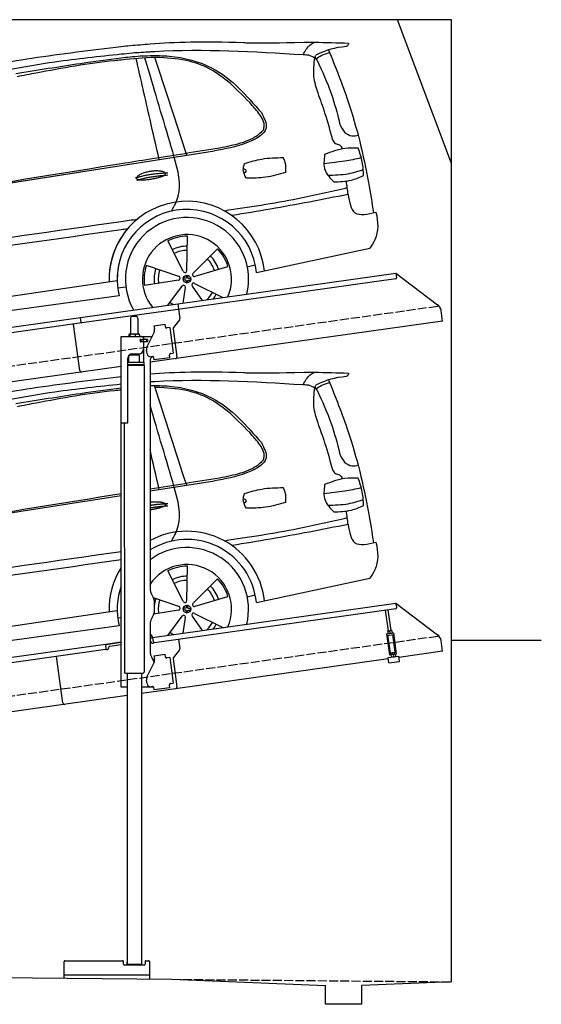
# Model space of a CAD drawing. Extents: x 524 to 6324, y 215 to 5690.
# Tile 3 of 3: x 3424 to 6324, y 215 to 5690. Entities that reach past the tile are written whole.
import ezdxf

# ---------------------------------------------------------------- set-up
doc = ezdxf.new("R2010")
doc.units = 0
doc.header["$LTSCALE"] = 10
doc.header["$MEASUREMENT"] = 0
doc.linetypes.add('GEN3', pattern=[6.25, 5, -1.25])
doc.layers.get('0').update_dxf_attribs({"linetype": 'CONTINUOUS'})
for name, color, linetype in [('3', 6, 'GEN3'), ('CAR', 1, 'CONTINUOUS'), ('SICHTBARE_KANTEN_DIN_', 7, 'CONTINUOUS')]:
    doc.layers.add(name, color=color, linetype=linetype)
doc.layers.add('AM_0', color=7, linetype='CONTINUOUS', lineweight=30)

# ---------------------------------------------------------------- blocks, each defined once
blk = doc.blocks.new('EG_car')
at = {"layer": 'CAR'}
for p, q in [((46796.2, 4804), (47153.8, 4860.2)), ((45061.6, 4531.7), (46636.2, 4778.9)), ((47000.7, 4194.8), (47004.6, 4385)), ((46981.1, 4190.3), (46894.3, 4359.6)), ((47036.7, 4179.5), (47170.9, 4314.4)), ((47387.5, 4183.1), (48017.8, 4318.6)), ((47047.1, 4162.2), (47229.2, 4217.3)), ((47337, 4215.1), (47381.3, 4225.8)), ((46955.4, 4160.7), (46814.7, 4209.7)), ((44640.5, 3847.7), (46613.9, 4138.9)), ((46953.7, 4140.7), (46817.2, 4118.7)), ((46973.8, 4107.1), (46893, 4000.6)), ((47030.5, 4108.1), (47086.3, 4027.8)), ((47043.7, 4123.2), (47200.5, 4043.8)), ((44649.3, 3788.6), (46624.9, 4054.7)), ((46616.8, 4098.5), (46636.2, 4100.9)), ((46992.3, 4099.3), (46978.8, 4012.7))]:
    blk.add_line(p, q, dxfattribs=at)
blk.add_circle((47001.5, 4146.6), 21.1, dxfattribs=at)
for centre, radius, start, end in [((47001.5, 4146.6), 432.9, 6.1147, 118.3098), ((47001.5, 4146.6), 387.7, 5.4095, 121.9761), ((47001.5, 4146.6), 342.5, 345.788, 126.8384), ((47001.5, 4146.6), 247.7, 336.4925, 145.9791), ((47001.5, 4146.6), 238.4, 89.2481, 116.7191), ((47001.5, 4146.6), 432.9, 147.5436, 181.8527), ((47001.5, 4146.6), 183.1, 89.3778, 116.5894), ((47001.5, 4146.6), 387.7, 160.4314, 193.723), ((47001.5, 4146.6), 159.7, 89.4618, 116.5094), ((47001.5, 4146.6), 183.1, 17.3778, 44.5894), ((47001.5, 4146.6), 238.4, 17.2481, 44.7191), ((47001.5, 4146.6), 159.7, 17.4604, 44.5093), ((47001.5, 4146.6), 183.1, 161.3778, 174.5764), ((47001.5, 4146.6), 159.7, 161.4601, 188.507), ((46990.7, 4193.6), 10.1, 199.3839, 6.5833), ((47042.9, 4171.4), 10.1, 127.3839, 294.5833), ((47001.5, 4146.6), 183.1, 185.4236, 188.5894), ((46953.4, 4150.8), 10.1, 271.3839, 78.5833), ((46982.6, 4102.2), 10.1, 343.3839, 150.5833), ((47037.9, 4114.9), 10.1, 55.3839, 222.5833), ((47001.5, 4146.6), 159.7, 313.864, 332.5068), ((47001.5, 4146.6), 183.1, 323.016, 332.5894), ((47001.5, 4146.6), 247.7, 214.0209, 219.944), ((47001.5, 4146.6), 159.7, 233.4577, 242.136)]:
    blk.add_arc(centre, radius, start, end, dxfattribs=at)
for centre, major_axis, ratio, start_param, end_param in [((47001.5, 4146.6), (2, 21), 0.26044, 4.945458, 7.62088), ((47001.5, 4146.4), (-21, 2), 0.248275, 4.968287, 7.599306), ((47001.5, 4146.6), (2, 21), 0.26044, 8.106084, 10.743517), ((47001.5, 4146.4), (-21, 2), 0.248275, 8.109253, 10.739069)]:
    blk.add_ellipse(centre, major_axis=major_axis, ratio=ratio, start_param=start_param, end_param=end_param, dxfattribs=at)
for points, degree, knots in [([(45679.6, 5297.1), (45832.8, 5324.7), (46150.2, 5381.9), (46470.4, 5420.4), (46636.2, 5440.1)], 3, [0, 0, 0, 0, 466.632282, 967.371588, 967.371588, 967.371588, 967.371588]), ([(46796.2, 5454.5), (46934.8, 5465.2), (47114.3, 5472.5), (47383.1, 5458.6), (47710.6, 5464.6)], 3, [143.098779, 143.098779, 143.098779, 143.098779, 538.666722, 596.829105, 596.829105, 596.829105, 596.829105]), ([(46796.2, 5411.3), (46804.8, 5411.8), (47088, 5428.8), (47372, 5411.8), (47647.4, 5395.3)], 3, [132.453552, 132.453552, 132.453552, 132.453552, 158.309481, 983.905115, 983.905115, 983.905115, 983.905115]), ([(44615.4, 4513.3), (44692.2, 4599.4), (44871, 4800.1), (45226.4, 5109.2), (45736.2, 5259.5), (46216.5, 5354.4), (46512.7, 5385.9), (46636.2, 5398.7)], 3, [0, 0, 0, 0, 346.68192, 807.884848, 1388.232006, 1908.996141, 2281.102326, 2281.102326, 2281.102326, 2281.102326]), ([(46050.2, 5290.8), (46170.3, 5309.5), (46365.3, 5340), (46560.7, 5368.7), (46636.2, 5377.3)], 3, [0, 0, 0, 0, 364.415294, 592.333037, 592.333037, 592.333037, 592.333037]), ([(46796.2, 5389.5), (46831.5, 5390.3), (46950.1, 5387.6), (47193.7, 5327.1), (47332.5, 5167.5), (47415.3, 5072.3)], 3, [752.794261, 752.794261, 752.794261, 752.794261, 858.633344, 1107.710606, 1476.062589, 1476.062589, 1476.062589, 1476.062589]), ([(46636.2, 5364.9), (46623.5, 5363.7), (46464.7, 5348), (46272.1, 5313.1), (46092.7, 5278.9), (46057.6, 5272.1)], 3, [196.455824, 196.455824, 196.455824, 196.455824, 234.842737, 675.336927, 782.526221, 782.526221, 782.526221, 782.526221]), ([(46796.2, 4741), (46799.6, 4741.6), (46821.4, 4744.9), (46861.2, 4745.7), (46895.3, 4733.3), (46895.2, 4720.7), (46842.5, 4706), (46807.4, 4699.7), (46796.2, 4698)], 5, [0.263396, 0.263396, 0.263396, 0.263396, 0.263396, 0.263396, 0.300106, 0.500106, 0.700106, 0.7947449, 0.7947449, 0.7947449, 0.7947449, 0.7947449, 0.7947449]), ([(47898, 4617.5), (47904.3, 4575.8), (47918.5, 4487.4), (48006.9, 4508.5), (48052.4, 4519.3)], 3, [310.211349, 310.211349, 310.211349, 310.211349, 420.509792, 537.407521, 537.407521, 537.407521, 537.407521]), ([(48052.4, 4519.3), (48064.9, 4465), (48068.9, 4394.4), (48028.1, 4334), (48017.8, 4318.6)], 3, [367.70262, 367.70262, 367.70262, 367.70262, 528.080439, 582.555983, 582.555983, 582.555983, 582.555983])]:
    blk.add_open_spline(points, degree=degree, knots=knots, dxfattribs=at)
for points in [[(47647.4, 5395.3), (47686.8, 5449.2), (47710.6, 5464.6)], [(47710.6, 5464.6), (47899, 5459.1)], [(47899, 5459.1), (47898.5, 5450.9), (47863.7, 5437), (47717.6, 5392.5)], [(47788.9, 5420.9), (47896.3, 5137.3), (48010.6, 4683.2), (48038.5, 4516)], [(46999.9, 4836), (46820.1, 5389.8)], [(47241.1, 5235.9), (47128.1, 5314.8), (46996.4, 5362.2), (46832.1, 5379.7)], [(47647.4, 5395.3), (47685.4, 5390.7), (47718.9, 5371.6)], [(47710.6, 5377.3), (47705.5, 5273.6), (47728.3, 5182.1)], [(47724.7, 5364.3), (47714.7, 5383.3), (47717.6, 5392.5)], [(47718.9, 5371.6), (47750.7, 5391.1), (47793.4, 5406.7)], [(47724.7, 5364.3), (47803.2, 5178.8), (47850.2, 5013.6)], [(47427, 4977.4), (47431.2, 4998.6), (47411.3, 5052.5), (47364.7, 5112), (47241.1, 5235.9)], [(47728.3, 5182.1), (47767, 5071.6), (47809.8, 4921.8)], [(47415.3, 5072.3), (47441.4, 4987.2), (47338.9, 4906.7), (47153.8, 4860.2)], [(47850.2, 5013.6), (47878.2, 4963.3), (47918.9, 4943.4), (47954.6, 4947.5)], [(47182.8, 4877.1), (47299.1, 4903.8), (47385.6, 4941.7), (47427, 4977.4)], [(47953.1, 4874.7), (47879.2, 4873.1), (47766.7, 4839)], [(47809.8, 4921.8), (47827.4, 4901.6), (47849.1, 4893.7), (47864.8, 4872.6)], [(47983.5, 4722.4), (47976.4, 4797.8), (47953.1, 4874.7)], [(46916.3, 4524.8), (46952.8, 4607.3), (46930.8, 4825.2)], [(47321.7, 4789.9), (47418.6, 4814.5), (47536.2, 4822.3)], [(47536.2, 4822.3), (47545.5, 4797.4), (47549.9, 4738.7)], [(47766.7, 4839), (47769.1, 4752.5), (47818.6, 4687.4)], [(47763.1, 4790.1), (47878.7, 4804.1), (47970.5, 4822.4)], [(47331.6, 4707.1), (47314.8, 4751.9), (47321.7, 4789.9)], [(47315, 4761.1), (47323.6, 4758.7), (47328.3, 4745.4), (47317.9, 4736.5)], [(47549.9, 4738.7), (47438.7, 4713.3), (47331.6, 4707.1)], [(47784.7, 4724.5), (47898, 4733), (47981.7, 4755.7)], [(47818.6, 4687.4), (47913.7, 4696.7), (47983.5, 4722.4)], [(47208, 4527.2), (47618, 4594.9), (47892.6, 4655.4)], [(47898, 4617.5), (47887.4, 4691.7)], [(47898, 4617.5), (47465.8, 4535.9), (47251.1, 4500.4)]]:
    blk.add_spline(points, degree=3, dxfattribs=at)
for points, degree in [([(46832.1, 5379.7), (46829.3, 5379.5), (46826.4, 5379.4), (46823.6, 5379.2)], 3), ([(46930.8, 4825.2), (46886, 4977), (46841.1, 5128.8), (46796.2, 5280.7)], 3), ([(46847, 4812), (46830.1, 4886.3), (46813.1, 4960.5), (46796.2, 5034.8)], 3), ([(46796.2, 4815), (46925.1, 4835.7), (47053.9, 4856.4), (47182.8, 4877.1)], 3), ([(45688.1, 4636.8), (46004.1, 4687.6), (46320.2, 4738.4), (46636.2, 4789.3)], 3), ([(46796.2, 4724.4), (46841.7, 4731.7), (46895.9, 4733.5)], 2), ([(46796.2, 4709.6), (46841.6, 4717.8), (46895.1, 4721.8)], 2), ([(44425.1, 4152.4), (45162.1, 4257.4), (45899.2, 4362.4), (46636.2, 4467.5)], 3), ([(46636.2, 4420.5), (45922.2, 4319.2), (45208.2, 4218), (44494.2, 4116.7)], 3)]:
    blk.add_open_spline(points, degree=degree, dxfattribs=at)
blk = doc.blocks.new('OG_car')
at = {"layer": 'CAR'}
for p, q in [((46022.7, 4682.6), (47153.8, 4860.2)), ((45061.6, 4531.7), (46636.2, 4778.9)), ((47000.7, 4194.8), (47004.6, 4385)), ((46981.1, 4190.3), (46894.3, 4359.6)), ((47036.7, 4179.5), (47170.9, 4314.4)), ((47387.5, 4183.1), (48017.8, 4318.6)), ((46955.4, 4160.7), (46775.7, 4223.2)), ((47047.1, 4162.2), (47229.2, 4217.3)), ((47337, 4215.1), (47381.3, 4225.8)), ((44640.5, 3847.7), (46613.9, 4138.9)), ((46953.7, 4140.7), (46765.8, 4110.4)), ((46973.8, 4107.1), (46893.9, 4001.7)), ((47030.5, 4108.1), (47086.3, 4027.8)), ((47043.7, 4123.2), (47200.5, 4043.8)), ((44649.3, 3788.6), (46624.9, 4054.7)), ((46616.8, 4098.5), (46661.7, 4104)), ((46992.3, 4099.3), (46978.8, 4012.7))]:
    blk.add_line(p, q, dxfattribs=at)
blk.add_circle((47001.5, 4146.6), 21.1, dxfattribs=at)
for centre, radius, start, end in [((47001.5, 4146.6), 432.9, 6.1147, 181.8976), ((47001.5, 4146.6), 387.7, 5.4095, 181.1357), ((47001.5, 4146.6), 342.5, 345.788, 210.0313), ((47001.5, 4146.6), 247.7, 336.4925, 219.2366), ((47001.5, 4146.6), 238.4, 89.2481, 116.7191), ((47001.5, 4146.6), 432.9, 147.5436, 181.8527), ((47001.5, 4146.6), 183.1, 89.3778, 116.5894), ((47001.5, 4146.6), 387.7, 160.4314, 193.723), ((47001.5, 4146.6), 159.7, 89.4618, 116.5094), ((47001.5, 4146.6), 183.1, 17.3778, 44.5894), ((47001.5, 4146.6), 238.4, 17.2481, 44.7191), ((47001.5, 4146.6), 238.4, 161.2481, 188.7191), ((47001.5, 4146.6), 159.7, 17.4604, 44.5093), ((47001.5, 4146.6), 183.1, 161.3778, 188.5894), ((47001.5, 4146.6), 183.1, 161.3778, 174.5764), ((47001.5, 4146.6), 159.7, 161.4601, 188.507), ((46990.7, 4193.6), 10.1, 199.3839, 6.5833), ((47042.9, 4171.4), 10.1, 127.3839, 294.5833), ((46953.4, 4150.8), 10.1, 271.3839, 78.5833), ((46982.6, 4102.2), 10.1, 343.3839, 150.5833), ((47037.9, 4114.9), 10.1, 55.3839, 222.5833), ((47001.5, 4146.6), 159.7, 313.864, 332.5068), ((47001.5, 4146.6), 183.1, 323.016, 332.5894), ((47001.5, 4146.6), 247.7, 214.0209, 219.944), ((47001.5, 4146.6), 159.7, 233.4577, 241.5282)]:
    blk.add_arc(centre, radius, start, end, dxfattribs=at)
for centre, major_axis, ratio, start_param, end_param in [((47001.5, 4146.6), (2, 21), 0.26044, 4.945458, 7.62088), ((47001.5, 4146.4), (-21, 2), 0.248275, 4.968287, 7.599306), ((47001.5, 4146.6), (2, 21), 0.26044, 8.106084, 10.743517), ((47001.5, 4146.4), (-21, 2), 0.248275, 8.109253, 10.739069)]:
    blk.add_ellipse(centre, major_axis=major_axis, ratio=ratio, start_param=start_param, end_param=end_param, dxfattribs=at)
for points, degree, knots in [([(45679.6, 5297.1), (45832.8, 5324.7), (46150.2, 5381.9), (46470.4, 5420.4), (46636.2, 5440.1), (46636.2, 5440.1), (46636.2, 5440.1), (46636.2, 5440.1), (46652.7, 5442.1), (46669.3, 5444), (46685.8, 5446)], 3, [0, 0, 0, 0, 466.632282, 967.371588, 967.371588, 967.371588, 967.371592, 967.371592, 967.371592, 1017.357301, 1017.357301, 1017.357301, 1017.357301]), ([(46685.8, 5446), (46722.6, 5448.8), (46759.4, 5451.7), (46796.2, 5454.5), (46796.2, 5454.5), (46796.2, 5454.5), (46796.2, 5454.5), (46934.8, 5465.2), (47114.3, 5472.5), (47383.1, 5458.6), (47710.6, 5464.6)], 3, [38.084472, 38.084472, 38.084472, 38.084472, 143.09807, 143.09807, 143.09807, 143.098779, 143.098779, 143.098779, 538.666722, 596.829105, 596.829105, 596.829105, 596.829105]), ([(46697.9, 5405.1), (46730.7, 5407.1), (46763.4, 5409.2), (46796.2, 5411.3), (46796.2, 5411.3), (46796.2, 5411.3), (46796.2, 5411.3), (46804.8, 5411.8), (47088, 5428.8), (47372, 5411.8), (47647.4, 5395.3)], 3, [33.974267, 33.974267, 33.974267, 33.974267, 132.453316, 132.453316, 132.453316, 132.453552, 132.453552, 132.453552, 158.309481, 983.905115, 983.905115, 983.905115, 983.905115]), ([(44615.4, 4513.3), (44692.2, 4599.4), (44871, 4800.1), (45226.4, 5109.2), (45736.2, 5259.5), (46216.5, 5354.4), (46512.7, 5385.9), (46636.2, 5398.7), (46636.2, 5398.7), (46636.2, 5398.7), (46636.2, 5398.7), (46656.8, 5400.8), (46677.4, 5402.9), (46697.9, 5405.1)], 3, [0, 0, 0, 0, 346.68192, 807.884848, 1388.232006, 1908.996141, 2281.102326, 2281.102326, 2281.102326, 2281.10234, 2281.10234, 2281.10234, 2343.113614, 2343.113614, 2343.113614, 2343.113614]), ([(46050.2, 5290.8), (46170.3, 5309.5), (46365.3, 5340), (46560.7, 5368.7), (46636.2, 5377.3), (46636.2, 5377.3), (46636.2, 5377.3), (46636.2, 5377.3), (46667.6, 5380.9), (46699, 5384.4), (46742.1, 5388.3)], 3, [0, 0, 0, 0, 364.415294, 592.333037, 592.333037, 592.333037, 592.333317, 592.333317, 592.333317, 687.124495, 687.124495, 687.124495, 687.124495]), ([(46823.6, 5379.2), (46760.4, 5376.6), (46698.3, 5370.8), (46636.2, 5364.9), (46636.2, 5364.9), (46636.2, 5364.9), (46636.2, 5364.9), (46623.5, 5363.7), (46464.7, 5348), (46272.1, 5313.1), (46092.7, 5278.9), (46057.6, 5272.1)], 3, [9.24495, 9.24495, 9.24495, 9.24495, 196.455545, 196.455545, 196.455545, 196.455824, 196.455824, 196.455824, 234.842737, 675.336927, 782.526221, 782.526221, 782.526221, 782.526221]), ([(46847, 4812), (46830.1, 4886.3), (46813.1, 4960.5), (46796.2, 5034.8), (46770.5, 5147.4), (46744.8, 5260.1), (46719.1, 5372.4)], 3, [0, 0, 0, 0, 228.459323, 228.459323, 228.459323, 575.112582, 575.112582, 575.112582, 575.112582]), ([(46742.1, 5388.3), (46752.3, 5388.5), (46774.3, 5389), (46796.2, 5389.5), (46796.2, 5389.5), (46796.2, 5389.5), (46796.2, 5389.5), (46831.5, 5390.3), (46950.1, 5387.6), (47193.7, 5327.1), (47332.5, 5167.5), (47415.3, 5072.3)], 3, [687.033533, 687.033533, 687.033533, 687.033533, 752.793386, 752.793386, 752.793386, 752.794261, 752.794261, 752.794261, 858.633344, 1107.710606, 1476.062589, 1476.062589, 1476.062589, 1476.062589]), ([(46930.8, 4825.2), (46886, 4977), (46841.1, 5128.8), (46796.2, 5280.7), (46786.7, 5312.9), (46777.2, 5345.1), (46768, 5376.1)], 3, [0, 0, 0, 0, 474.958313, 474.958313, 474.958313, 575.719805, 575.719805, 575.719805, 575.719805]), ([(46636.2, 4789.3), (46689.5, 4797.8), (46742.9, 4806.4), (46796.2, 4815), (46925.1, 4835.7), (47053.9, 4856.4), (47182.8, 4877.1)], 3, [960.260796, 960.260796, 960.260796, 960.260796, 1122.314931, 1122.314931, 1122.314931, 1513.861568, 1513.861568, 1513.861568, 1513.861568]), ([(46721, 4706.9), (46719.3, 4715), (46738.5, 4733.5), (46818.6, 4762.2), (46914.5, 4739), (46889.5, 4715.3), (46747.6, 4690.3), (46722.7, 4698.8), (46721, 4706.9)], 5, [0, 0, 0, 0, 0, 0, 0.300106, 0.500106, 0.700106, 1, 1, 1, 1, 1, 1]), ([(47898, 4617.5), (47904.3, 4575.8), (47918.5, 4487.4), (48006.9, 4508.5), (48052.4, 4519.3)], 3, [310.211349, 310.211349, 310.211349, 310.211349, 420.509792, 537.407521, 537.407521, 537.407521, 537.407521]), ([(48052.4, 4519.3), (48064.9, 4465), (48068.9, 4394.4), (48028.1, 4334), (48017.8, 4318.6)], 3, [367.70262, 367.70262, 367.70262, 367.70262, 528.080439, 582.555983, 582.555983, 582.555983, 582.555983]), ([(44425.1, 4152.4), (45162.1, 4257.4), (45899.2, 4362.4), (46636.2, 4467.5), (46666, 4471.7), (46695.8, 4475.9), (46725.6, 4480.2)], 3, [0, 0, 0, 0, 2233.457513, 2233.457513, 2233.457513, 2323.713686, 2323.713686, 2323.713686, 2323.713686]), ([(46670.3, 4425.3), (46658.9, 4423.7), (46647.5, 4422.1), (46636.2, 4420.5), (45922.2, 4319.2), (45208.2, 4218), (44494.2, 4116.7)], 3, [0, 0, 0, 0, 34.394054, 34.394054, 34.394054, 2197.854588, 2197.854588, 2197.854588, 2197.854588])]:
    blk.add_open_spline(points, degree=degree, knots=knots, dxfattribs=at)
for points in [[(47647.4, 5395.3), (47686.8, 5449.2), (47710.6, 5464.6)], [(47710.6, 5464.6), (47899, 5459.1)], [(47899, 5459.1), (47898.5, 5450.9), (47863.7, 5437), (47717.6, 5392.5)], [(47788.9, 5420.9), (47896.3, 5137.3), (48010.6, 4683.2), (48038.5, 4516)], [(47241.1, 5235.9), (47128.1, 5314.8), (46996.4, 5362.2), (46832.1, 5379.7)], [(47647.4, 5395.3), (47685.4, 5390.7), (47718.9, 5371.6)], [(47710.6, 5377.3), (47705.5, 5273.6), (47728.3, 5182.1)], [(47724.7, 5364.3), (47714.7, 5383.3), (47717.6, 5392.5)], [(47718.9, 5371.6), (47750.7, 5391.1), (47793.4, 5406.7)], [(47724.7, 5364.3), (47803.2, 5178.8), (47850.2, 5013.6)], [(47427, 4977.4), (47431.2, 4998.6), (47411.3, 5052.5), (47364.7, 5112), (47241.1, 5235.9)], [(47728.3, 5182.1), (47767, 5071.6), (47809.8, 4921.8)], [(47415.3, 5072.3), (47441.4, 4987.2), (47338.9, 4906.7), (47153.8, 4860.2)], [(47850.2, 5013.6), (47878.2, 4963.3), (47918.9, 4943.4), (47954.6, 4947.5)], [(47182.8, 4877.1), (47299.1, 4903.8), (47385.6, 4941.7), (47427, 4977.4)], [(47953.1, 4874.7), (47879.2, 4873.1), (47766.7, 4839)], [(47809.8, 4921.8), (47827.4, 4901.6), (47849.1, 4893.7), (47864.8, 4872.6)], [(47983.5, 4722.4), (47976.4, 4797.8), (47953.1, 4874.7)], [(46916.3, 4524.8), (46952.8, 4607.3), (46930.8, 4825.2)], [(47321.7, 4789.9), (47418.6, 4814.5), (47536.2, 4822.3)], [(47536.2, 4822.3), (47545.5, 4797.4), (47549.9, 4738.7)], [(47766.7, 4839), (47769.1, 4752.5), (47818.6, 4687.4)], [(47763.1, 4790.1), (47878.7, 4804.1), (47970.5, 4822.4)], [(47331.6, 4707.1), (47314.8, 4751.9), (47321.7, 4789.9)], [(47315, 4761.1), (47323.6, 4758.7), (47328.3, 4745.4), (47317.9, 4736.5)], [(47549.9, 4738.7), (47438.7, 4713.3), (47331.6, 4707.1)], [(47784.7, 4724.5), (47898, 4733), (47981.7, 4755.7)], [(47818.6, 4687.4), (47913.7, 4696.7), (47983.5, 4722.4)], [(47208, 4527.2), (47618, 4594.9), (47892.6, 4655.4)], [(47898, 4617.5), (47887.4, 4691.7)], [(47898, 4617.5), (47465.8, 4535.9), (47251.1, 4500.4)]]:
    blk.add_spline(points, degree=3, dxfattribs=at)
for points, degree in [([(46832.1, 5379.7), (46829.3, 5379.5), (46826.4, 5379.4), (46823.6, 5379.2)], 3), ([(46999.9, 4836), (46940.8, 5018.2), (46881.6, 5200.3), (46823.6, 5379.2)], 3), ([(45688.1, 4636.8), (46004.1, 4687.6), (46320.2, 4738.4), (46636.2, 4789.3)], 3), ([(46715.6, 4709.5), (46788.9, 4734.2), (46895.3, 4737.8)], 2), ([(46722.1, 4696.3), (46794.2, 4718.6), (46894.5, 4726.1)], 2)]:
    blk.add_open_spline(points, degree=degree, dxfattribs=at)

msp = doc.modelspace()

# ---------------------------------------------------------------- linework, layer by layer
for p, q in [((5824.1, 5690), (524.1, 5690)), ((5824.1, 4890), (5524.1, 5690)), ((5824.1, 340), (5824.1, 5690)), ((4302.6, 4109.4), (5515.7, 4279.9)), ((5515.7, 4279.9), (5519.2, 4255.1)), ((5515.7, 4279.9), (5747.6, 4105.1)), ((5514.9, 4249.5), (4303.8, 4079.3)), ((3762.8, 4034.5), (4302.5, 4110.4)), ((4302.5, 4110.4), (4306.8, 4079.7)), ((4303.8, 4079.3), (3770.1, 4004.3)), ((4306.8, 4079.7), (4313.9, 4029.3)), ((5775.3, 4013.4), (5767.1, 4072.1)), ((1284.1, 3685.2), (3762.9, 4033.6)), ((3770.1, 4004.3), (1284.1, 3654.9)), ((3758.7, 3740.1), (3722.5, 3997.6)), ((3766.7, 4006.8), (3762.8, 4034.5)), ((4040.8, 4030.6), (4040.8, 3940.6)), ((4050.8, 4040.6), (4070.8, 4040.6)), ((4080.8, 4030.6), (4080.8, 3940.6)), ((5775.3, 4013.4), (4148.8, 3784.8)), ((4312, 4021.9), (4278.6, 3977.7)), ((4132.6, 3873.5), (4170.1, 3947.1)), ((4170.7, 3987.9), (4233.1, 3996.6)), ((4170.7, 3987.9), (4173, 3972)), ((4173.6, 3967.8), (4173, 3972)), ((4235.4, 3980.8), (4233.1, 3996.6)), ((4235.4, 3980.8), (4235.5, 3979.8)), ((4241.1, 3975.6), (4242.1, 3975.7)), ((4258, 3977.9), (4242.1, 3975.7)), ((4258, 3977.9), (4278, 3835.3)), ((4276.7, 3970.3), (4298.4, 3816)), ((3988.8, 3927.6), (4160.2, 3927.6)), ((3988.8, 3447.6), (3988.8, 3927.6)), ((4030.9, 3938.2), (4030.9, 3927.6)), ((4051.6, 3940.6), (4033.6, 3940.6)), ((4036.6, 3938.2), (4036.6, 3927.6)), ((4078.6, 3940.6), (4051.6, 3940.6)), ((4066.5, 3938.2), (4066.5, 3927.6)), ((4088.3, 3940.6), (4078.6, 3940.6)), ((4090.7, 3938.2), (4090.7, 3927.6)), ((4097.5, 3911.6), (4093.8, 3911.6)), ((4131.8, 3899.6), (4093.9, 3899.6)), ((4094.8, 3901.8), (4094.8, 3909)), ((4097.5, 3911.6), (4109.8, 3911.6)), ((4109.8, 3899.1), (4097.5, 3899.1)), ((4097.8, 3911.6), (4097.8, 3899.6)), ((4111.8, 3911.6), (4109.8, 3911.6)), ((4111.8, 3911.6), (4112.8, 3911.6)), ((4112.8, 3917.6), (4112.8, 3914.6)), ((4113.5, 3911.6), (4112.8, 3911.6)), ((4112.8, 3899.6), (4112.8, 3911.6)), ((4112.8, 3896.1), (4112.8, 3857.6)), ((4131.1, 3911.6), (4113.5, 3911.6)), ((4113.8, 3912.1), (4113.8, 3927.6)), ((4132.8, 3912.1), (4113.8, 3912.1)), ((4113.8, 3784.7), (4113.8, 3899.1)), ((4132.8, 3899.1), (4113.8, 3899.1)), ((4131.1, 3911.6), (4131.8, 3911.6)), ((4131.8, 3899.6), (4131.8, 3911.6)), ((4133.8, 3911.1), (4133.8, 3900.1)), ((4049.8, 3832.6), (4087.8, 3832.6)), ((4078.8, 3824.5), (4078.8, 3832.6)), ((4131.9, 3833), (4129.1, 3852.8)), ((4262.2, 3833.1), (4261.2, 3833)), ((4262.2, 3833.1), (4278, 3835.3)), ((4024.8, 3450.6), (4024.8, 3807.6)), ((4115.8, 3784.6), (4024.8, 3784.6)), ((4090.8, 3824.6), (4030.8, 3823.9)), ((4030.8, 3784.7), (4030.8, 3823.9)), ((4042.8, 3824), (4042.8, 3831.6)), ((4090.8, 3784.6), (4090.8, 3824.6)), ((4115.8, 3771.4), (4115.8, 3784.6)), ((4148.8, 3792.6), (4148.8, 2534.3)), ((4162.4, 3817.1), (4154.5, 3815.9)), ((4168.1, 3812.8), (4170.2, 3797.9)), ((4259.3, 3810.5), (4170.2, 3797.9)), ((4256.9, 3827.3), (4257.1, 3826.3)), ((4259.3, 3810.5), (4257.1, 3826.3)), ((3988.8, 3762.4), (1284.1, 3382.2)), ((4115.8, 3771.4), (4024.8, 3771.4)), ((4112.8, 3769.6), (4024.8, 3769.6)), ((4115.8, 3767.9), (4024.8, 3767.9)), ((4112.8, 3769.6), (4115.8, 3771.4)), ((4112.8, 3769.6), (4115.8, 3767.9)), ((4113.8, 3769.1), (4113.8, 3770.2)), ((4115.8, 3767.9), (4115.9, 2061.6)), ((3988.8, 1977.6), (3988.8, 3447.6)), ((3988.8, 3447.6), (4021.8, 3447.6)), ((4005.8, 3447.6), (4005.9, 2061.6)), ((4162.2, 2484.3), (4168.5, 2473.4)), ((4148.8, 2252.8), (5515.7, 2444.9)), ((4171.8, 2460.9), (4171.8, 2394.3)), ((5514.9, 2414.5), (4173.1, 2225.9)), ((5516.8, 2437), (5515.7, 2444.9)), ((5515.7, 2444.9), (5747.6, 2270.1)), ((5516.8, 2437), (5519.2, 2420.1)), ((4168.5, 2381.8), (4162.2, 2371)), ((5473.7, 2290.9), (5457.5, 2406.4)), ((5489.6, 2293.1), (5473.3, 2408.6)), ((4148.8, 2321), (4148.8, 2184.7)), ((4164.5, 2251), (4148.8, 2248.8)), ((4167.5, 2230.2), (4164, 2254.9)), ((5463.9, 2274.5), (5503.5, 2280.1)), ((5463.9, 2274.5), (5480.2, 2158.7)), ((5465, 2266.6), (5504.6, 2272.2)), ((5470.5, 2290.4), (5469.8, 2289.9)), ((5469.8, 2289.9), (5471.8, 2276.1)), ((5492.8, 2293.5), (5470.5, 2290.4)), ((5485.4, 2168.5), (5471.5, 2267.5)), ((5472.6, 2275.7), (5471.8, 2276.1)), ((5483.5, 2278.8), (5481.9, 2290.5)), ((5492.8, 2293.5), (5493.6, 2293.2)), ((5493.6, 2293.2), (5495.5, 2279.4)), ((5494.8, 2278.9), (5495.5, 2279.4)), ((5512.1, 2172.2), (5498.1, 2271.3)), ((5519.8, 2164.2), (5503.5, 2280.1)), ((1284.1, 1850.2), (3901.6, 2218)), ((3901.6, 2218), (3988.8, 2230.3)), ((3901.6, 2218), (3902.7, 2210.1)), ((3988.8, 2226.3), (3902.1, 2214.1)), ((3905, 2193.3), (3902.7, 2210.1)), ((3917.6, 2194), (3917.4, 2195)), ((3925.9, 2206.3), (3988.8, 2215.2)), ((4155.1, 2228.4), (4155.2, 2227.4)), ((4160.9, 2223.2), (4165.8, 2223.9)), ((4306.8, 2244.7), (4313.9, 2194.3)), ((5775.3, 2178.4), (5767.1, 2237.1)), ((5824.1, 2240), (6324.1, 2240)), ((3900.8, 2187.6), (1284.1, 1819.9)), ((3664.6, 1891.9), (3628.5, 2149.4)), ((3664.6, 1891.9), (3628.5, 2149.4)), ((3908.3, 2187.7), (3913.3, 2188.4)), ((4170.7, 2152.9), (4233.1, 2161.6)), ((4170.7, 2152.9), (4173, 2137)), ((4173.6, 2132.8), (4173, 2137)), ((4235.4, 2145.8), (4233.1, 2161.6)), ((4235.4, 2145.8), (4235.5, 2144.8)), ((4241.1, 2140.6), (4242.1, 2140.7)), ((4258, 2142.9), (4242.1, 2140.7)), ((4258, 2142.9), (4278, 2000.3)), ((4276.7, 2135.3), (4298.4, 1981)), ((4312, 2186.9), (4278.6, 2142.7)), ((5473.3, 2136), (4289.9, 1969.7)), ((5472.3, 2142.6), (5531.8, 2151)), ((5476.5, 2112.9), (5472.3, 2142.6)), ((5479.1, 2166.6), (5518.7, 2172.2)), ((5480.2, 2158.7), (5519.8, 2164.2)), ((5485.4, 2168.5), (5512.1, 2172.2)), ((5488.8, 2159.9), (5488.2, 2159.4)), ((5488.2, 2159.4), (5490.1, 2145.6)), ((5490.9, 2145.2), (5490.1, 2145.6)), ((5491, 2168.3), (5490.8, 2169.3)), ((5500.2, 2160), (5501.8, 2148.3)), ((5506.8, 2170.5), (5506.7, 2171.5)), ((5511.1, 2163), (5511.9, 2162.7)), ((5511.9, 2162.7), (5513.9, 2148.9)), ((5513.2, 2148.4), (5513.9, 2148.9)), ((5535.9, 2121.3), (5531.8, 2151)), ((5775.3, 2178.4), (5532.7, 2144.3)), ((4132.6, 2038.5), (4170.1, 2112.1)), ((4162.2, 2134.7), (4172.2, 2117.3)), ((5476.5, 2112.9), (5535.9, 2121.3)), ((4012.9, 2054.6), (4005.9, 2061.6)), ((4108.9, 2054.6), (4012.9, 2054.6)), ((4020.9, 2054.6), (4021, 438.6)), ((4100.9, 2054.6), (4101, 438.6)), ((4108.9, 2054.6), (4115.9, 2061.6)), ((4020.9, 1977.6), (3988.8, 1977.6)), ((4168.1, 1977.6), (4100.9, 1977.6)), ((4131.9, 1998), (4129.1, 2017.8)), ((4162.4, 1982.1), (4154.5, 1980.9)), ((4168.1, 1977.8), (4170.2, 1962.9)), ((4259.3, 1975.5), (4170.2, 1962.9)), ((4256.9, 1992.3), (4257.1, 1991.3)), ((4259.3, 1975.5), (4257.1, 1991.3)), ((4262.2, 1998.1), (4261.2, 1998)), ((4262.2, 1998.1), (4278, 2000.3)), ((4020.9, 1931.9), (1284.1, 1547.2)), ((4289.9, 1969.7), (4100.9, 1943.1)), ((3671, 359.7), (3671, 452.6)), ((3676, 457.6), (3996, 457.6)), ((4001, 437.6), (4001, 452.6)), ((4021, 438.6), (4021, 449.6)), ((4022, 437.6), (4021, 438.6)), ((4100, 437.6), (4101, 438.6)), ((4121, 452.6), (4121, 437.6)), ((4126, 457.6), (4141, 457.6)), ((4146, 452.6), (4146, 355.2)), ((524.1, 390), (4269.1, 354)), ((4116, 432.6), (4006, 432.6)), ((4022, 437.6), (4100, 437.6)), ((4035, 437.6), (4035, 432.6)), ((4087, 437.6), (4087, 432.6)), ((4146, 377.6), (3671, 377.6)), ((4269.1, 354), (5124.1, 319.9)), ((5824.1, 340), (5323.6, 319.9)), ((5124.1, 215), (5124.1, 319.9)), ((5323.6, 319.9), (5324.1, 215)), ((5324.1, 215), (5124.1, 215))]:
    msp.add_line(p, q)
for points in [[(4168.1, 3812.8, 0), (4168.1, 3812.8, 0), (4168.1, 3812.8, 0), (4168.1, 3812.8, 0), (4168.1, 3812.8, 0), (4168.1, 3812.8, 0), (4168.1, 3812.8, 0), (4168.1, 3812.9, 0), (4168.1, 3812.9, 0), (4168.1, 3812.9, 0), (4168.1, 3812.9, 0), (4168.1, 3812.9, 0), (4168.1, 3812.9, 0), (4168.1, 3812.9, 0), (4168.1, 3812.9, 0), (4168.1, 3812.9, 0), (4168.1, 3812.9, 0), (4168.1, 3812.9, 0), (4168.1, 3812.9, 0), (4168.1, 3812.9, 0), (4168.1, 3813, 0), (4168.1, 3813, 0), (4168.1, 3813, 0), (4168.1, 3813, 0), (4168.1, 3813, 0), (4168.1, 3813, 0), (4168.1, 3813, 0), (4168.1, 3813, 0), (4168.1, 3813, 0), (4168.1, 3813, 0), (4168.1, 3813, 0), (4168, 3813, 0), (4168, 3813, 0), (4168, 3813.1, 0), (4168, 3813.1, 0), (4168, 3813.1, 0), (4168, 3813.1, 0), (4168, 3813.1, 0), (4168, 3813.1, 0), (4168, 3813.1, 0), (4168, 3813.1, 0), (4168, 3813.1, 0), (4168, 3813.1, 0), (4168, 3813.1, 0), (4168, 3813.1, 0), (4168, 3813.1, 0), (4168, 3813.2, 0), (4168, 3813.2, 0), (4168, 3813.2, 0), (4168, 3813.2, 0), (4168, 3813.2, 0), (4168, 3813.2, 0), (4168, 3813.2, 0), (4168, 3813.2, 0), (4168, 3813.2, 0), (4168, 3813.2, 0), (4168, 3813.2, 0), (4168, 3813.2, 0), (4168, 3813.2, 0), (4168, 3813.3, 0), (4168, 3813.3, 0), (4168, 3813.3, 0), (4168, 3813.3, 0), (4168, 3813.3, 0), (4168, 3813.3, 0), (4168, 3813.3, 0), (4168, 3813.3, 0), (4168, 3813.3, 0), (4168, 3813.3, 0), (4168, 3813.3, 0), (4168, 3813.3, 0), (4168, 3813.3, 0), (4168, 3813.4, 0), (4168, 3813.4, 0), (4168, 3813.4, 0), (4168, 3813.4, 0), (4168, 3813.4, 0), (4168, 3813.4, 0), (4168, 3813.4, 0), (4168, 3813.4, 0), (4168, 3813.4, 0), (4168, 3813.4, 0), (4168, 3813.4, 0), (4168, 3813.4, 0), (4168, 3813.4, 0), (4168, 3813.5, 0), (4167.9, 3813.5, 0), (4167.9, 3813.5, 0), (4167.9, 3813.5, 0), (4167.9, 3813.5, 0), (4167.9, 3813.5, 0), (4167.9, 3813.5, 0), (4167.9, 3813.5, 0), (4167.9, 3813.5, 0), (4167.9, 3813.5, 0), (4167.9, 3813.5, 0), (4167.9, 3813.5, 0), (4167.9, 3813.5, 0), (4167.9, 3813.6, 0), (4167.9, 3813.6, 0), (4167.9, 3813.6, 0), (4167.9, 3813.6, 0), (4167.9, 3813.6, 0), (4167.9, 3813.6, 0), (4167.9, 3813.6, 0), (4167.9, 3813.6, 0), (4167.9, 3813.6, 0), (4167.9, 3813.6, 0), (4167.9, 3813.6, 0), (4167.9, 3813.6, 0), (4167.9, 3813.6, 0), (4167.9, 3813.7, 0), (4167.9, 3813.7, 0), (4167.9, 3813.7, 0), (4167.9, 3813.7, 0), (4167.9, 3813.7, 0), (4167.9, 3813.7, 0), (4167.9, 3813.7, 0), (4167.9, 3813.7, 0), (4167.9, 3813.7, 0), (4167.9, 3813.7, 0), (4167.9, 3813.7, 0), (4167.9, 3813.7, 0), (4167.9, 3813.7, 0), (4167.9, 3813.8, 0), (4167.9, 3813.8, 0), (4167.9, 3813.8, 0), (4167.8, 3813.8, 0)], [(4168.1, 1977.8, 0), (4168.1, 1977.8, 0), (4168.1, 1977.8, 0), (4168.1, 1977.8, 0), (4168.1, 1977.8, 0), (4168.1, 1977.8, 0), (4168.1, 1977.8, 0), (4168.1, 1977.9, 0), (4168.1, 1977.9, 0), (4168.1, 1977.9, 0), (4168.1, 1977.9, 0), (4168.1, 1977.9, 0), (4168.1, 1977.9, 0), (4168.1, 1977.9, 0), (4168.1, 1977.9, 0), (4168.1, 1977.9, 0), (4168.1, 1977.9, 0), (4168.1, 1977.9, 0), (4168.1, 1977.9, 0), (4168.1, 1977.9, 0), (4168.1, 1978, 0), (4168.1, 1978, 0), (4168.1, 1978, 0), (4168.1, 1978, 0), (4168.1, 1978, 0), (4168.1, 1978, 0), (4168.1, 1978, 0), (4168.1, 1978, 0), (4168.1, 1978, 0), (4168.1, 1978, 0), (4168.1, 1978, 0), (4168, 1978, 0), (4168, 1978, 0), (4168, 1978.1, 0), (4168, 1978.1, 0), (4168, 1978.1, 0), (4168, 1978.1, 0), (4168, 1978.1, 0), (4168, 1978.1, 0), (4168, 1978.1, 0), (4168, 1978.1, 0), (4168, 1978.1, 0), (4168, 1978.1, 0), (4168, 1978.1, 0), (4168, 1978.1, 0), (4168, 1978.1, 0), (4168, 1978.2, 0), (4168, 1978.2, 0), (4168, 1978.2, 0), (4168, 1978.2, 0), (4168, 1978.2, 0), (4168, 1978.2, 0), (4168, 1978.2, 0), (4168, 1978.2, 0), (4168, 1978.2, 0), (4168, 1978.2, 0), (4168, 1978.2, 0), (4168, 1978.2, 0), (4168, 1978.2, 0), (4168, 1978.3, 0), (4168, 1978.3, 0), (4168, 1978.3, 0), (4168, 1978.3, 0), (4168, 1978.3, 0), (4168, 1978.3, 0), (4168, 1978.3, 0), (4168, 1978.3, 0), (4168, 1978.3, 0), (4168, 1978.3, 0), (4168, 1978.3, 0), (4168, 1978.3, 0), (4168, 1978.3, 0), (4168, 1978.4, 0), (4168, 1978.4, 0), (4168, 1978.4, 0), (4168, 1978.4, 0), (4168, 1978.4, 0), (4168, 1978.4, 0), (4168, 1978.4, 0), (4168, 1978.4, 0), (4168, 1978.4, 0), (4168, 1978.4, 0), (4168, 1978.4, 0), (4168, 1978.4, 0), (4168, 1978.4, 0), (4168, 1978.5, 0), (4167.9, 1978.5, 0), (4167.9, 1978.5, 0), (4167.9, 1978.5, 0), (4167.9, 1978.5, 0), (4167.9, 1978.5, 0), (4167.9, 1978.5, 0), (4167.9, 1978.5, 0), (4167.9, 1978.5, 0), (4167.9, 1978.5, 0), (4167.9, 1978.5, 0), (4167.9, 1978.5, 0), (4167.9, 1978.5, 0), (4167.9, 1978.6, 0), (4167.9, 1978.6, 0), (4167.9, 1978.6, 0), (4167.9, 1978.6, 0), (4167.9, 1978.6, 0), (4167.9, 1978.6, 0), (4167.9, 1978.6, 0), (4167.9, 1978.6, 0), (4167.9, 1978.6, 0), (4167.9, 1978.6, 0), (4167.9, 1978.6, 0), (4167.9, 1978.6, 0), (4167.9, 1978.6, 0), (4167.9, 1978.7, 0), (4167.9, 1978.7, 0), (4167.9, 1978.7, 0), (4167.9, 1978.7, 0), (4167.9, 1978.7, 0), (4167.9, 1978.7, 0), (4167.9, 1978.7, 0), (4167.9, 1978.7, 0), (4167.9, 1978.7, 0), (4167.9, 1978.7, 0), (4167.9, 1978.7, 0), (4167.9, 1978.7, 0), (4167.9, 1978.7, 0), (4167.9, 1978.8, 0), (4167.9, 1978.8, 0), (4167.9, 1978.8, 0), (4167.8, 1978.8, 0)]]:
    msp.add_polyline3d(points)
for centre, radius, start, end in [((5514.2, 4254.4), 5, 278, 8), ((5717.5, 4065.2), 50, 8, 53), ((4050.8, 4030.6), 10, 90, 180), ((4070.8, 4030.6), 10, 0, 90), ((4304, 4027.9), 10, 323, 8), ((4138.9, 3963), 35, 333, 8), ((4240.5, 3980.5), 5, 188, 278), ((4286.6, 3971.7), 10, 143, 188), ((4039.3, 3933.1), 9.81, 138.3564, 148.753), ((4034.1, 3937.9), 2.75, 100.7661, 142.4343), ((4033.7, 3938.5), 2.09, 44.8448, 91.5619), ((4029.6, 3934.1), 8.11, 30.3376, 47.0532), ((4051.5, 3893.3), 47.4, 71.4743, 108.3354), ((4078.6, 3909.3), 31.3, 67.162, 112.72), ((4085.3, 3935.2), 6.2, 28.4134, 60.7068), ((4094.8, 3911.6), 1, 48.5904, 221.4096), ((4094.8, 3899.1), 1, 138.5904, 311.4096), ((4091.8, 3909), 3, 0, 41.4096), ((4091.8, 3901.8), 3, 318.5904, 0), ((4097.5, 3914.6), 3, 228.5904, 270), ((4097.5, 3896.1), 3, 90, 131.4096), ((4102.8, 3917.6), 10, 0, 90), ((4109.8, 3914.6), 3, 270, 0), ((4109.8, 3896.1), 3, 0, 90), ((4132.8, 3911.1), 1, 0, 90), ((4132.8, 3900.1), 1, 270, 0), ((4049.8, 3807.6), 25, 90, 180), ((4087.8, 3857.6), 25, 270, 0), ((4163.8, 3857.6), 35, 153, 188), ((4151.7, 3835.7), 20, 188, 278), ((4261.9, 3828), 5, 98, 188), ((4173.8, 3792.6), 25, 108.6472, 180), ((4163.1, 3812.1), 5, 19.537, 98), ((4288.5, 3814.6), 10, 278, 8), ((3768.6, 3741.5), 10, 188, 278), ((4021.8, 3450.6), 3, 270, 0), ((4248.8, 2534.3), 100, 180, 210), ((4146.8, 2460.9), 25, 0, 30), ((5514.2, 2419.4), 5, 278, 8), ((4248.8, 2321), 100, 150, 180), ((4146.8, 2394.3), 25, 330, 0), ((5478.2, 2273.5), 17.4, 77.7758, 118.2123), ((5475.3, 2294), 17.3, 257.7374, 298.2906), ((5490.1, 2275.1), 17.4, 77.8275, 118.1868), ((5487.2, 2295.8), 17.4, 257.806, 298.1683), ((5717.5, 2230.2), 50, 8, 53), ((3900.1, 2192.6), 5, 278, 8), ((3912.6, 2193.3), 5, 278, 8), ((3927.3, 2196.4), 10, 98, 188), ((4145.2, 2227), 10, 8, 68.7289), ((4160.2, 2228.1), 5, 188, 278), ((4165.1, 2228.8), 5, 278, 334.7633), ((4172.4, 2230.9), 5, 188, 278), ((4304, 2192.9), 10, 323, 8), ((3907.7, 2192.6), 5, 221.2367, 278), ((4248.8, 2184.7), 100, 180, 210), ((4240.5, 2145.5), 5, 188, 278), ((4286.6, 2136.7), 10, 143, 188), ((5496.5, 2143), 17.4, 77.7758, 118.2123), ((5493.6, 2163.5), 17.3, 257.7374, 298.2906), ((5508.4, 2144.6), 17.4, 77.8275, 118.1868), ((5505.5, 2165.3), 17.4, 257.806, 298.1683), ((4138.9, 2128), 35, 333, 8), ((4165.9, 2364.2), 321, 254.6793, 254.6861), ((4163.8, 2022.6), 35, 153, 188), ((4151.7, 2000.7), 20, 188, 278), ((4163.1, 1977.1), 5, 19.537, 98), ((4261.9, 1993), 5, 98, 188), ((4288.5, 1979.6), 10, 278, 8), ((3674.5, 1893.3), 10, 188, 278), ((3674.5, 1893.3), 10, 188, 278), ((3676, 452.6), 5, 90, 180), ((3996, 452.6), 5, 0, 90), ((4126, 452.6), 5, 90, 180), ((4141, 452.6), 5, 0, 90), ((4006, 437.6), 5, 180, 270), ((4116, 437.6), 5, 270, 0)]:
    msp.add_arc(centre, radius, start, end)
at = {"layer": '3'}
for p, q in [((747.5, 3394.7), (5754.9, 4098.4)), ((747.5, 1559.7), (5754.9, 2263.4)), ((4269.1, 354), (5824.1, 340))]:
    msp.add_line(p, q, dxfattribs=at)
at = {"layer": 'SICHTBARE_KANTEN_DIN_'}
msp.add_arc((3769.6, 4007.2), 3, 188, 278, dxfattribs=at)

# ---------------------------------------------------------------- block references
at = {"layer": 'AM_0'}
for name, p in [('OG_car', (-42647.4, 100.8)), ('EG_car', (-42647.4, -1734.2))]:
    msp.add_blockref(name, p, dxfattribs=at)

doc.saveas('drawing.dxf')
